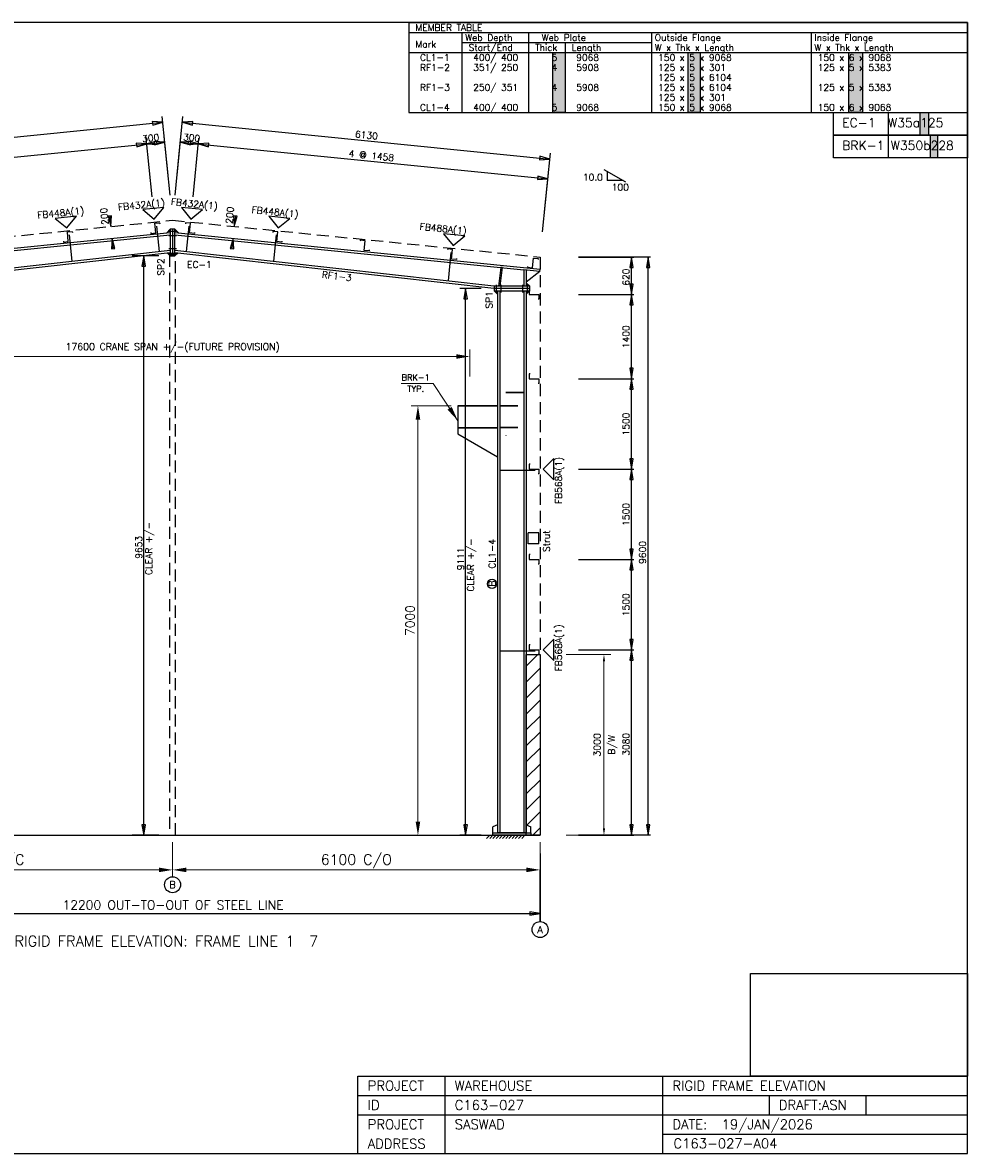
# Model space of a CAD drawing. Extents: x 0 to 26549, y 0 to 18774.
# Tile 2 of 2: x 10868 to 26549, y 0 to 18774. Entities that reach past the tile are written whole.
import ezdxf
from ezdxf.enums import TextEntityAlignment as Align

# ---------------------------------------------------------------- set-up
doc = ezdxf.new("R2010")
doc.units = 0
doc.header["$MEASUREMENT"] = 0
doc.linetypes.add('CONTIN', pattern=[0])
doc.linetypes.add('DASHED', pattern=[300.99, 200.69, -100.3])
doc.layers.get('0').update_dxf_attribs({"linetype": 'CONTIN'})
doc.layers.get('Defpoints').update_dxf_attribs({"linetype": 'CONTINUOUS'})
for name, color, linetype in [('1', 7, 'CONTIN'), ('10', 10, 'CONTIN'), ('11', 7, 'CONTIN'), ('12', 6, 'CONTIN'), ('13', 1, 'CONTIN'), ('14', 7, 'CONTIN'), ('15', 7, 'CONTIN'), ('2', 6, 'CONTIN'), ('22', 7, 'CONTIN'), ('26', 7, 'CONTIN'), ('3', 7, 'CONTIN'), ('5', 5, 'DASHED')]:
    doc.layers.add(name, color=color, linetype=linetype)
doc.styles.add('SIMPLEX', font='SIMPLEX')
doc.dimstyles.new('FOR D', dxfattribs={"dimscale": 114, "dimtxt": 2, "dimasz": 2, "dimexe": 1, "dimexo": 1, "dimgap": 1, "dimtad": 1, "dimdec": 0, "dimzin": 0, "dimdsep": 46, "dimtxsty": 'SIMPLEX', "dimcen": 1, "dimclrd": 6, "dimclre": 6, "dimclrt": 7, "dimadec": 0, "dimazin": 0, "dimtfac": 1, "dimtdec": 0, "dimtofl": 0, "dimtmove": 0, "dimatfit": 3, "dimfxl": 1, "dimtolj": 1, "dimtzin": 0, "dimlwd": 0, "dimlwe": 0, "dimarcsym": 1})
doc.dimstyles.new('FOR PLAN', dxfattribs={"dimscale": 115, "dimtxt": 2, "dimasz": 2, "dimexe": 1.5, "dimexo": 0.75, "dimgap": 0.9, "dimtad": 1, "dimdec": 0, "dimzin": 0, "dimdsep": 46, "dimtxsty": 'SIMPLEX', "dimcen": 0.09, "dimclrd": 6, "dimclre": 6, "dimclrt": 7, "dimadec": 0, "dimazin": 0, "dimtfac": 1, "dimtdec": 0, "dimtmove": 0, "dimatfit": 3, "dimfxl": 1, "dimtolj": 1, "dimtzin": 0, "dimlwd": 0, "dimlwe": 0, "dimarcsym": 0})
picture_1 = doc.add_image_def('image1.png', size_in_pixel=(129, 61))

# ---------------------------------------------------------------- blocks, each defined once
blk = doc.blocks.new('RF1TBL')
for p, q in [((-9272.0693, 0), (-9272.0693, -1490.1539)), ((-9272.0693, 0), (0, 0)), ((0, 0), (0, -1490.1539)), ((-9272.0693, -165.57266), (0, -165.57266)), ((-9272.0693, -165.57266), (-9272.0693, -1490.1539)), ((-9272.0693, -165.57266), (-9272.0693, -1490.1539)), ((-9272.0693, -165.57266), (-9272.0693, -1490.1539)), ((-8389.0146, -165.57266), (-8389.0146, -1490.1539)), ((-7285.1978, -165.57266), (-7285.1978, -1490.1539)), ((-5243.1348, -165.57266), (-5243.1348, -1490.1539)), ((-2593.9719, -165.57266), (-2593.9719, -1490.1539)), ((-8389.0146, -331.14532), (-5243.1348, -331.14532)), ((-6678.0977, -331.14532), (-6678.0977, -1490.1539)), ((-9272.0693, -496.71799), (0, -496.71799)), ((-9272.0693, -1490.1539), (0, -1490.1539)), ((-9272.0693, -1490.1539), (0, -1490.1539))]:
    blk.add_line(p, q)
at = {"layer": '14', "style": 'SIMPLEX'}
for s, p in [('MEMBER TABLE', (-9161.6875, -137.97722)), ('Web Depth', (-8333.8242, -303.54993)), ('Web Plate', (-7064.4336, -303.54993)), ('Outside Flange', (-5187.9438, -303.54993)), ('Inside Flange', (-2538.781, -303.54993)), ('Mark', (-9161.6875, -413.93173)), ('Start/End', (-8278.6338, -469.12256)), ('Thick', (-7174.8154, -469.12256)), ('Length', (-6567.7163, -469.12256)), ('W x Thk x Length', (-5187.9438, -469.12256)), ('W x Thk x Length', (-2538.781, -469.12256))]:
    blk.add_text(s, height=110.381775, dxfattribs=at).set_placement(p)
at = {"layer": '26', "style": 'SIMPLEX'}
for s, p in [(' CL1-1', (-9161.6875, -634.69519)), (' 400/ 400', (-8278.6338, -634.69519)), ('    5', (-7230.0073, -634.69519)), (' 9068', (-6567.7163, -634.69519)), ('150 x 5 x 9068', (-5132.7524, -634.69519)), ('150 x 6 x 9068', (-2483.5901, -634.69519)), (' RF1-2', (-9161.6875, -800.26794)), (' 351/ 250', (-8278.6338, -800.26794)), ('    4', (-7230.0073, -800.26794)), (' 5908', (-6567.7163, -800.26794)), ('125 x 5 x 301', (-5132.7524, -800.26794)), ('125 x 5 x 5383', (-2483.5901, -800.26794)), ('125 x 5 x 6104', (-5132.7524, -965.84058)), (' RF1-3', (-9161.6875, -1131.4132)), (' 250/ 351', (-8278.6338, -1131.4132)), ('    4', (-7230.0073, -1131.4132)), (' 5908', (-6567.7163, -1131.4132)), ('125 x 5 x 6104', (-5132.7524, -1131.4132)), ('125 x 5 x 5383', (-2483.5901, -1131.4132)), ('125 x 5 x 301', (-5132.7524, -1296.986)), (' CL1-4', (-9161.6875, -1462.5586)), (' 400/ 400', (-8278.6338, -1462.5586)), ('    5', (-7230.0073, -1462.5586)), (' 9068', (-6567.7163, -1462.5586)), ('150 x 5 x 9068', (-5132.7524, -1462.5586)), ('150 x 6 x 9068', (-2483.5901, -1462.5586))]:
    blk.add_text(s, height=110.381775, dxfattribs=at).set_placement(p)
blk = doc.blocks.new('ZCOL')
for p, q in [((10.2, 0), (0, 0)), ((0, 0), (0, -25.4)), ((10.2, -2.5), (10.2, 0)), ((-10.2, -25.4), (-10.2, -22.9)), ((0, -25.4), (-10.2, -25.4))]:
    blk.add_line(p, q)
blk = doc.blocks.new('MARKER')
for p, q in [((176.610855, 176.610855), (-176.61086, 176.610855)), ((-176.61086, 176.610855), (0, 0)), ((0, 0), (176.610855, 176.610855))]:
    blk.add_line(p, q)
blk = doc.blocks.new('ARROWF')
for p, q in [((0, 0), (-172, 29)), ((-172, 29), (-172, -29)), ((-172, -29), (0, 0))]:
    blk.add_line(p, q)
blk = doc.blocks.new('*D33')
at = {"color": 6, "linetype": 'Continuous', "lineweight": 0}
for p, q in [((7257, 5168), (7257, 4593)), ((13357, 5168), (13357, 4593)), ((7485, 4707), (13129, 4707))]:
    blk.add_line(p, q, dxfattribs=at)
at = {"color": 6, "linetype": 'Continuous'}
for points in [[(7485, 4745), (7485, 4669), (7257, 4707)], [(13129, 4669), (13129, 4745), (13357, 4707)]]:
    blk.add_solid(points, dxfattribs=at)
at = {"layer": 'Defpoints', "color": 0, "linetype": 'Continuous'}
for p in [(7257, 5282), (13357, 5282), (13357, 4707)]:
    blk.add_point(p, dxfattribs=at)
at = {"color": 7, "linetype": 'Continuous', "insert": (10307, 4849), "char_height": 171, "attachment_point": 5, "style": 'SIMPLEX'}
blk.add_mtext('\\A1;6100 O/C', dxfattribs=at)
blk = doc.blocks.new('*D34')
at = {"color": 6, "linetype": 'Continuous', "lineweight": 0}
for p, q in [((13357, 5168), (13357, 4593)), ((19457, 5168), (19457, 4593)), ((13585, 4707), (19229, 4707))]:
    blk.add_line(p, q, dxfattribs=at)
at = {"color": 6, "linetype": 'Continuous'}
for points in [[(13585, 4745), (13585, 4669), (13357, 4707)], [(19229, 4669), (19229, 4745), (19457, 4707)]]:
    blk.add_solid(points, dxfattribs=at)
at = {"layer": 'Defpoints', "color": 0, "linetype": 'Continuous'}
for p in [(13357, 5282), (19457, 5282), (19457, 4707)]:
    blk.add_point(p, dxfattribs=at)
at = {"color": 7, "linetype": 'Continuous', "insert": (16407, 4849), "char_height": 171, "attachment_point": 5, "style": 'SIMPLEX'}
blk.add_mtext('\\A1;6100 C/O', dxfattribs=at)
blk = doc.blocks.new('*D40')
at = {"color": 6, "linetype": 'Continuous', "lineweight": 0}
for p, q in [((19890, 8282), (20631, 8282)), ((20517, 8168), (20517, 5396)), ((19890, 5282), (20631, 5282))]:
    blk.add_line(p, q, dxfattribs=at)
at = {"color": 6, "linetype": 'Continuous'}
for points in [[(20536, 8168), (20498, 8168), (20517, 8282)], [(20498, 5396), (20536, 5396), (20517, 5282)]]:
    blk.add_solid(points, dxfattribs=at)
at = {"layer": 'Defpoints', "color": 0, "linetype": 'Continuous'}
for p in [(19776, 8282), (19776, 5282), (20517, 5282)]:
    blk.add_point(p, dxfattribs=at)
at = {"color": 7, "linetype": 'Continuous', "char_height": 114, "attachment_point": 5, "rotation": 90, "style": 'SIMPLEX'}
for s, insert in [('\\A1;3000 ', (20403, 6782)), ('B/W', (20661, 6782))]:
    blk.add_mtext(s, dxfattribs=dict(at, insert=insert))
blk = doc.blocks.new('*D43')
at = {"color": 6, "linetype": 'Continuous', "lineweight": 0}
for p, q in [((8421, 12896), (8421, 13344)), ((18293, 12896), (18293, 13344)), ((8649, 13230), (18065, 13230))]:
    blk.add_line(p, q, dxfattribs=at)
at = {"color": 6, "linetype": 'Continuous'}
for points in [[(8649, 13268), (8649, 13192), (8421, 13230)], [(18065, 13192), (18065, 13268), (18293, 13230)]]:
    blk.add_solid(points, dxfattribs=at)
at = {"layer": 'Defpoints', "color": 0, "linetype": 'Continuous'}
for p in [(18293, 13230), (8421, 12782), (18293, 12782)]:
    blk.add_point(p, dxfattribs=at)
at = {"color": 7, "linetype": 'Continuous', "insert": (13357, 13374), "char_height": 114, "attachment_point": 5, "style": 'SIMPLEX'}
blk.add_mtext('\\A1;17600 CRANE SPAN +/-(FUTURE PROVISION)', dxfattribs=at)
blk = doc.blocks.new('*D46')
at = {"color": 6, "linetype": 'Continuous', "lineweight": 0}
for p, q in [((17979, 12412), (17315, 12412)), ((17429, 12184), (17429, 5510)), ((17499, 5282), (17315, 5282))]:
    blk.add_line(p, q, dxfattribs=at)
at = {"color": 6, "linetype": 'Continuous'}
for points in [[(17467, 12184), (17391, 12184), (17429, 12412)], [(17391, 5510), (17467, 5510), (17429, 5282)]]:
    blk.add_solid(points, dxfattribs=at)
at = {"layer": 'Defpoints', "color": 0, "linetype": 'Continuous'}
for p in [(18093, 12412), (17429, 5282), (17613, 5282)]:
    blk.add_point(p, dxfattribs=at)
at = {"color": 7, "linetype": 'Continuous', "insert": (17298, 8847), "char_height": 148.2, "attachment_point": 5, "rotation": 90, "style": 'SIMPLEX'}
blk.add_mtext('\\A1;7000', dxfattribs=at)

msp = doc.modelspace()

# ---------------------------------------------------------------- hatches: boundary and pattern name
at = {"linetype": 'Continuous'}
h = msp.add_hatch(color=256, dxfattribs=at)
h.dxf.hatch_style = 1
h.paths.add_polyline_path([(24580.1, 18276.9), (24807.1, 18276.9), (24807.1, 17283.4), (24580.1, 17283.4)])
h.paths.add_polyline_path([(21912.5, 18276.9), (22114.4, 18276.9), (22114.4, 17283.4), (21912.5, 17283.4)])
h.paths.add_polyline_path([(19666.4, 18276.9), (19870.4, 18276.9), (19870.4, 17283.4), (19666.4, 17283.4)])
h = msp.add_hatch(color=256, dxfattribs=at)
h.dxf.hatch_style = 1
h.paths.add_polyline_path([(25765.8, 17283.4), (25904.1, 17283.4), (25904.1, 16905.6), (25765.8, 16905.6)])
h.paths.add_polyline_path([(25937.4, 16905.6), (26050, 16905.6), (26050, 16527.8), (25937.4, 16527.8)])
h = msp.add_hatch(dxfattribs=at)
h.set_pattern_fill('ANSI31', color=1, scale=1500)
h.paths.add_polyline_path([(19227, 8281.9), (19457, 8281.9), (19457, 5281.9), (19227, 5281.9)])
h.paths.add_polyline_path([(7257, 8281.9), (7487, 8281.9), (7487, 5281.9), (7257, 5281.9)])

# ---------------------------------------------------------------- linework, layer by layer
for p, q in [((25233.3, 17283.4), (25233.3, 16905.6)), ((25233.3, 16905.6), (25233.3, 16527.8))]:
    msp.add_line(p, q, dxfattribs=at)
for p, q in [((26548.5, 0), (26548.5, 1685.8)), ((16433.5, 0), (16433.5, 1284.4)), ((16433.5, 1284.4), (26548.5, 1284.4)), ((17878.5, 0), (17878.5, 1284.4)), ((21491, 0), (21491, 1284.4)), ((16433.5, 963.3), (26548.5, 963.3)), ((23257.1, 963.3), (23257.1, 642.2)), ((24862.7, 963.3), (24862.7, 642.2)), ((16433.5, 642.2), (26548.5, 642.2)), ((21491, 321.1), (26548.5, 321.1)), ((16433.5, 0), (26548.5, 0))]:
    msp.add_line(p, q)
for points in [[(19666.4, 18276.9), (19870.4, 18276.9), (19870.4, 17283.4), (19666.4, 17283.4)], [(21912.5, 18276.9), (21912.5, 18276.9), (21912.5, 18276.9), (21912.5, 18276.9)], [(21912.5, 18276.9), (22114.4, 18276.9), (22114.4, 17283.4), (21912.5, 17283.4)], [(24580.1, 18276.9), (24807.1, 18276.9), (24807.1, 17283.4), (24580.1, 17283.4)], [(24327.7, 17283.4), (26548.5, 17283.4), (26548.5, 16905.6), (24327.7, 16905.6)], [(25765.8, 17283.4), (25904.1, 17283.4), (25904.1, 16905.6), (25765.8, 16905.6)], [(24327.7, 16905.6), (26548.5, 16905.6), (26548.5, 16527.8), (24327.7, 16527.8)], [(25937.4, 16905.6), (26050, 16905.6), (26050, 16527.8), (25937.4, 16527.8)], [(19227, 8281.9), (19457, 8281.9), (19457, 5281.9), (19227, 5281.9)]]:
    msp.add_lwpolyline(points, close=True, dxfattribs=at)
at = {"layer": '1'}
for p, q in [((7257, 14680.9), (13318.9, 15287.1)), ((7525.1, 14669.5), (13318.9, 15248.8)), ((11639.2, 15248.4), (11682.8, 14813)), ((13089.6, 15393.4), (13131.3, 14976)), ((13420.5, 15308), (13293.5, 15308)), ((13420.5, 15231.8), (13293.5, 15231.8)), ((13318.9, 15346.1), (13318.9, 14903.9)), ((13395.1, 15346.1), (13318.9, 15346.1)), ((13357, 15346.1), (13357, 14903.9)), ((13395.1, 14903.9), (13395.1, 15346.1)), ((13395.1, 15287.1), (19457, 14680.9)), ((13395.1, 15248.8), (19188.9, 14669.5)), ((13624.5, 15393.4), (13582.7, 14976)), ((15074.9, 15248.4), (15031.3, 14813)), ((7975.9, 14395.8), (13318.9, 14997.1)), ((7975.9, 14357.5), (13318.9, 14958.8)), ((13420.5, 15018.2), (13293.5, 15018.2)), ((13420.5, 14942), (13293.5, 14942)), ((13318.9, 14903.9), (13395.1, 14903.9)), ((13395.1, 14997.1), (18738.1, 14395.8)), ((13395.1, 14958.8), (18738.1, 14357.5)), ((17975.6, 14958.3), (17928.4, 14486.9)), ((18805.5, 14708.3), (18768.3, 14398.6)), ((18793.5, 14395.6), (18830.7, 14705.3)), ((18830.7, 14705.3), (18805.5, 14708.3)), ((19453.3, 14643), (19188.9, 14669.5)), ((19188.9, 14669.5), (19188.9, 14395.8)), ((19227, 14665.7), (19227, 14395.8)), ((19453.3, 14643), (19457, 14680.9)), ((19453.3, 14643), (19227, 14466.3)), ((19284.2, 14395.8), (18693.7, 14395.8)), ((18693.7, 14395.8), (18693.7, 14319.6)), ((19284.2, 14357.7), (18693.7, 14357.7)), ((18693.7, 14319.6), (19284.2, 14319.6)), ((18731.8, 14294.2), (18731.8, 14421.2)), ((18738.1, 14395.8), (18738.1, 14395.8)), ((18750.8, 14319.6), (18750.8, 5320)), ((18788.9, 14319.6), (18788.9, 5320)), ((18808, 14294.2), (18808, 14421.2)), ((19169.9, 14294.2), (19169.9, 14421.2)), ((19188.9, 14319.6), (19188.9, 5320)), ((19227, 14319.6), (19227, 5320)), ((19246.1, 14294.2), (19246.1, 14421.2)), ((19284.2, 14319.6), (19284.2, 14395.8)), ((19188.9, 12631.9), (18888.9, 12631.9)), ((19188.9, 12631.9), (18888.9, 12631.9)), ((19188.9, 12625.9), (18888.9, 12625.9)), ((19188.9, 12625.9), (18888.9, 12625.9)), ((18750.8, 12411.9), (18092.8, 12411.9)), ((18750.8, 12411.9), (18092.8, 12411.9)), ((18092.8, 12411.9), (18092.8, 12045.9)), ((18750.8, 12403.9), (18092.8, 12403.9)), ((18750.8, 12403.9), (18092.8, 12403.9)), ((19088.9, 12411.9), (18788.9, 12411.9)), ((19088.9, 12411.9), (18788.9, 12411.9)), ((19088.9, 12405.9), (18788.9, 12405.9)), ((19088.9, 12405.9), (18788.9, 12405.9)), ((18092.8, 12053.9), (18750.8, 12053.9)), ((18092.8, 12053.9), (18750.8, 12053.9)), ((18092.8, 12045.9), (18092.8, 11945.9)), ((18092.8, 12045.9), (18750.8, 12045.9)), ((18092.8, 12045.9), (18750.8, 12045.9)), ((19088.9, 12051.9), (18788.9, 12051.9)), ((19088.9, 12051.9), (18788.9, 12051.9)), ((19088.9, 12045.9), (18788.9, 12045.9)), ((19088.9, 12045.9), (18788.9, 12045.9)), ((18092.8, 11945.9), (18750.8, 11566.1)), ((18888.9, 11923.9), (18888.9, 11917.9)), ((18888.9, 11923.9), (18888.9, 11917.9)), ((19376.6, 11337.9), (18788.9, 11337.9)), ((19376.6, 8337.9), (18788.9, 8337.9)), ((18750.8, 5453.9), (18674.6, 5421.6)), ((19227, 5453.9), (19303.2, 5421.6)), ((18674.6, 5320), (18674.6, 5421.6)), ((18674.6, 5281.9), (18674.6, 5320)), ((18674.6, 5320), (19303.2, 5320)), ((19303.2, 5281.9), (18674.6, 5281.9)), ((19227, 5320), (18750.8, 5320)), ((19303.2, 5320), (19303.2, 5421.6)), ((19303.2, 5320), (19303.2, 5281.9))]:
    msp.add_line(p, q, dxfattribs=at)
at = {"layer": '10'}
for p, q in [((19438, 10302.4), (19257, 10302.4)), ((19257, 10121.5), (19257, 10302.4)), ((19438, 10121.5), (19438, 10302.4)), ((19438, 10121.5), (19257, 10121.5))]:
    msp.add_line(p, q, dxfattribs=at)
at = {"layer": '12'}
for p, q in [((13016.7, 15880.4), (12919.2, 16854.9)), ((13315.2, 15910.2), (13217.8, 16884.7)), ((13398.9, 15910.2), (13496.3, 16884.7)), ((13697.4, 15880.4), (13794.8, 16854.9)), ((19498.9, 15300.2), (19596.3, 16274.7)), ((13126.3, 14903.9), (12684.8, 14903.9)), ((20091.4, 14881.9), (21011.2, 14881.9)), ((21287.2, 14881.9), (20091.4, 14881.9)), ((18477.9, 14357.5), (18124.7, 14357.5)), ((20091.4, 14261.9), (21011.2, 14261.9)), ((20091.4, 12861.9), (21011.2, 12861.9)), ((20091.4, 11361.9), (21011.2, 11361.9)), ((20091.4, 9861.9), (21011.2, 9861.9)), ((20091.4, 8361.9), (21011.2, 8361.9)), ((13126.3, 5281.9), (12684.8, 5281.9)), ((18477.9, 5281.9), (18124.7, 5281.9)), ((20091.4, 5281.9), (21011.2, 5281.9)), ((21287.2, 5281.9), (20091.4, 5281.9)), ((19457, 4978.9), (19457, 3848)), ((19457, 3848), (19457, 4700.7))]:
    msp.add_line(p, q, dxfattribs=at)
at = {"layer": '13'}
for centre in [(13357, 4460.7), (19457, 3715.5)]:
    msp.add_circle(centre, 132.5, dxfattribs=at)
at = {"layer": '2'}
for p, q in [((7094.4, 16508.4), (13194.4, 17118.4)), ((13282.3, 16239.7), (13184.8, 17214.2)), ((13431.8, 16239.7), (13529.3, 17214.2)), ((13519.7, 17118.4), (19619.7, 16508.4)), ((7127.4, 16178.9), (13227.4, 16788.9)), ((13486.7, 16788.9), (19586.7, 16178.9)), ((19531.8, 15629.7), (19629.3, 16604.2)), ((12316.9, 15554.3), (12333.3, 15389.6)), ((14397.2, 15554.3), (14380.7, 15389.6)), ((12369.7, 15025.8), (12353.2, 15190.6)), ((14344.4, 15025.8), (14360.8, 15190.6)), ((12877.4, 5281.9), (12877.4, 14903.9)), ((20974.4, 5281.9), (20974.4, 14881.9)), ((21250.4, 5281.9), (21250.4, 14881.9)), ((18221, 5281.9), (18221, 14357.5)), ((7257, 5281.9), (19457, 5281.9)), ((18568.2, 5281.9), (19227, 5281.9)), ((18568.2, 5229), (18621.2, 5281.9)), ((18621.2, 5229), (18674.1, 5281.9)), ((18674.1, 5229), (18727.1, 5281.9)), ((18727.1, 5229), (18780.1, 5281.9)), ((18780.1, 5229), (18833.1, 5281.9)), ((18833.1, 5229), (18886.1, 5281.9)), ((18886.1, 5229), (18939.1, 5281.9)), ((18939.1, 5229), (18992.1, 5281.9)), ((18992.1, 5229), (19045, 5281.9)), ((19045, 5229), (19098, 5281.9)), ((19098, 5229), (19151, 5281.9)), ((19151, 5229), (19204, 5281.9)), ((7257, 3983.2), (19457, 3983.2))]:
    msp.add_line(p, q, dxfattribs=at)
at = {"layer": '22'}
for p, q in [((26548.5, 18773.6), (0, 18773.6)), ((26548.5, 0), (26548.5, 18773.6)), ((0, 0), (26548.5, 0))]:
    msp.add_line(p, q, dxfattribs=at)
at = {"layer": '3'}
for p, q in [((20881, 16123.9), (20521.5, 16331.4)), ((20567.4, 16304.9), (20567.4, 16150.4)), ((20835.1, 16150.4), (20567.4, 16150.4)), ((13318.9, 15346.1), (13260.3, 15281.3)), ((13395.1, 15346.1), (13453.8, 15281.3)), ((13318.9, 14903.9), (13264.4, 14952.6)), ((13395.1, 14903.9), (13449.7, 14952.6)), ((18693.7, 14319.6), (18750.8, 14262.5)), ((19284.2, 14395.8), (19227, 14453)), ((19284.2, 14319.6), (19227, 14262.5))]:
    msp.add_line(p, q, dxfattribs=at)
msp.add_circle((18658.9, 9455.6), 77.3, dxfattribs=at)
at = {"layer": '5'}
for p, q in [((7257, 14881.9), (13357, 15491.9)), ((13357, 15491.9), (19457, 14881.9)), ((13407.8, 14919), (13306.2, 14919)), ((13306.2, 14919), (13306.2, 5281.9)), ((13407.8, 14919), (13306.2, 14919)), ((13306.2, 14919), (13306.2, 5281.9)), ((13407.8, 5281.9), (13407.8, 14919)), ((13407.8, 5281.9), (13407.8, 14919)), ((19457, 14881.9), (19457, 8281.9)), ((13306.2, 5281.9), (13407.8, 5281.9)), ((13306.2, 5281.9), (13407.8, 5281.9))]:
    msp.add_line(p, q, dxfattribs=at)

# ---------------------------------------------------------------- block references
msp.add_blockref('RF1TBL', (26548.5, 18773.6))
at = {"layer": '10'}
for p, xscale, yscale, zscale, rotation in [((13076.5, 15282), -8, -6.374015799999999, -6.374015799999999, 5.710592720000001), ((13637.6, 15282), 8, -6.374015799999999, -6.374015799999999, 354.2894072), ((11626.1, 15137), -8, -6.374015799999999, -6.374015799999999, 5.710592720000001), ((15087.9, 15137), 8, -6.374015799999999, -6.374015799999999, 354.2894072), ((16538.3, 14992), 8, -6.374015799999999, -6.374015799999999, 354.2894072), ((17988.6, 14846.9), 8, -6.374015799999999, -6.374015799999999, 354.2894072), ((19329.2, 14702.6), -8, -6.374009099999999, -6.374009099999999, 354.2894072), ((19276.1, 14261.9), -7.999999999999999, -6.374015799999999, -6.374015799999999, 270.000015), ((19276.1, 12861.9), -7.999999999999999, -6.374015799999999, -6.374015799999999, 270.000015), ((19276.1, 11361.9), -7.999999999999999, -6.374015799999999, -6.374015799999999, 270.000015), ((19276.1, 9861.9), -7.999999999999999, -6.374015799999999, -6.374015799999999, 270.000015), ((19276.1, 8361.9), -7.999999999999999, -6.374015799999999, -6.374015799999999, 270.000015)]:
    msp.add_blockref('ZCOL', p, dxfattribs=dict(at, xscale=xscale, yscale=yscale, zscale=zscale, rotation=rotation))
at = {"layer": '2'}
for p, rotation in [((13194.4, 17118.4), 5.71059272), ((13519.7, 17118.4), 174.289413), ((12928.8, 16759), 5.71059272), ((12928.8, 16759), 185.710587), ((13227.4, 16788.9), 5.71059272), ((13486.7, 16788.9), 174.289413), ((13785.2, 16759), 354.2894072), ((13785.2, 16759), 174.289413), ((19619.7, 16508.4), 354.2894072), ((19586.7, 16178.9), 354.2894072), ((12333.3, 15389.6), 275.710602), ((14380.7, 15389.6), 264.289398), ((12353.2, 15190.6), 95.7105942), ((14360.8, 15190.6), 84.2894058), ((12877.4, 14903.9), 90), ((20974.4, 14881.9), 90), ((21250.4, 14881.9), 90), ((18221, 14357.5), 90), ((20974.4, 14261.9), 270), ((20974.4, 14261.9), 90), ((20974.4, 12861.9), 270), ((20974.4, 12861.9), 90), ((20974.4, 11361.9), 270), ((20974.4, 11361.9), 90), ((20974.4, 9861.9), 270), ((20974.4, 9861.9), 90), ((20974.4, 8361.9), 270), ((20974.4, 8361.9), 90), ((12877.4, 5281.9), 270), ((18221, 5281.9), 270), ((20974.4, 5281.9), 270), ((20974.4, 5281.9), 270), ((21250.4, 5281.9), 270)]:
    msp.add_blockref('ARROWF', p, dxfattribs=dict(at, rotation=rotation))
msp.add_blockref('ARROWF', (19457, 3983.2), dxfattribs=at)
at = {"layer": '3'}
for p, rotation in [((13053.7, 15510), 5.71059272), ((13660.3, 15510), 354.2894072), ((11603.4, 15365), 5.71059272), ((15110.7, 15365), 354.2894072), ((18011.4, 15074.9), 354.2894072), ((19505.2, 11361.9), 270.000015), ((19505.2, 8361.9), 270.000015)]:
    msp.add_blockref('MARKER', p, dxfattribs=dict(at, rotation=rotation))

# ---------------------------------------------------------------- texts
at = {"color": 7, "linetype": 'ByBlock', "lineweight": 0, "char_height": 100, "attachment_point": 5, "style": 'SIMPLEX'}
for s, insert in [('\\A1;BRK-1', (17391.6, 12882.4)), ('\\A1;TYP.', (17391.6, 12693.3))]:
    msp.add_mtext(s, dxfattribs=dict(at, insert=insert))
at = {"layer": '11', "style": 'SIMPLEX'}
for s, p in [('EC-1  W35a125', (24471.8, 17036.6)), ('BRK-1 W350b228', (24471.8, 16658.8)), ('12200 OUT-TO-OUT OF STEEL', (11529, 4049.9)), ('12200 OUT-TO-OUT OF STEEL LINE', (11529, 4049.9))]:
    msp.add_text(s, height=150, dxfattribs=at).set_placement(p)
for s, rotation, p in [('300', 5.71059, (12857.6, 16788.9)), ('300', 354.28941, (13527, 16821.8)), ('6130', 354.28941, (16381.1, 16869.2)), ('4 @ 1458', 354.28941, (16277.8, 16546.8)), ('200', 95.71059, (12293.1, 15422.5)), ('200', 84.28941, (14347.8, 15429.8)), ('620', 90.00021, (20937.6, 14406.4)), ('1400', 90.00021, (20937.6, 13368.8)), ('1500', 90.00021, (20937.6, 11918.8)), ('1500', 90.00021, (20937.6, 10418.8)), ('9653', 90, (12849.8, 9872.2)), ('CLEAR +/-', 90, (13015.4, 9601.7)), ('9111', 90, (18193.4, 9681.7)), ('CLEAR +/-', 90, (18359, 9328.5)), ('9600', 90.00021, (21213.6, 9787.6)), ('1500', 90.00021, (20937.6, 8918.8)), ('3080', 90.00021, (20937.6, 6601.2))]:
    msp.add_text(s, height=110.38, rotation=rotation, dxfattribs=at).set_placement(p)
at = {"layer": '13', "style": 'SIMPLEX'}
for s, p in [('B', (13357, 4460.7)), ('A', (19457, 3715.5))]:
    msp.add_text(s, height=119.2, dxfattribs=at).set_placement(p, align=Align.MIDDLE_CENTER)
at = {"layer": '14', "style": 'SIMPLEX'}
for s, height, p in [('PROJECT', 160.56, (16594.1, 1043.6)), ('WAREHOUSE', 160.56, (18039.1, 1043.6)), ('RIGID FRAME ELEVATION', 160.555, (21651.6, 1043.6)), ('ID', 160.56, (16594.1, 722.5)), ('C163-027', 160.56, (18039.1, 722.5)), ('DRAFT:ASN', 160.56, (23417.7, 722.5)), ('PROJECT', 160.56, (16594.1, 401.4)), ('SASWAD', 160.56, (18039.1, 401.4)), ('19/JAN/2026', 160.555, (22470.4, 401.4)), ('DATE:', 160.56, (21651.6, 401.4)), ('ADDRESS', 160.56, (16594.1, 80.3)), ('C163-027-A04', 160.555, (21669.6, 84.6))]:
    msp.add_text(s, height=height, dxfattribs=at).set_placement(p)
at = {"layer": '15', "style": 'SIMPLEX'}
msp.add_text('RIGID FRAME ELEVATION: FRAME LINE 1  7', height=176.611, dxfattribs=at).set_placement((13253.1, 3435.5), align=Align.CENTER)
at = {"layer": '3', "style": 'SIMPLEX'}
for s, p in [('  10.0', (20015.5, 16150.4)), ('100', (20646.1, 15984.8)), ('EC-1', (13598, 14701.4))]:
    msp.add_text(s, height=110.38, dxfattribs=at).set_placement(p)
for s, height, rotation, p in [('FB432A(1)', 110.38, 5.71059, (12456.9, 15654.5)), ('FB432A(1)', 110.38, 354.28941, (13323.6, 15747.8)), ('FB448A(1)', 110.38, 5.71059, (11116.3, 15520.4)), ('FB448A(1)', 110.38, 354.28941, (14664.1, 15613.8)), ('FB488A(1)', 110.38, 354.28941, (17455, 15334.7)), ('SP2', 110.38, 90, (13218.5, 14572.8)), (' RF1-3', 110.38, 353.57895, (15754, 14545.2)), ('SP1', 110.38, 90, (18666.1, 14026.6)), ('FB568A(1)', 110.38, 90.00002, (19818.7, 10782.4)), ('Strut', 110.38, 90.00002, (19615.6, 9983.5)), (' CL1-4', 110.38, 89.99987, (18714.1, 9632.2)), ('B', 110.4, 89.99987, (18714.1, 9411.4)), ('FB568A(1)', 110.38, 90.00002, (19818.7, 8003.2))]:
    msp.add_text(s, height=height, rotation=rotation, dxfattribs=at).set_placement(p)

# ---------------------------------------------------------------- dimensions: what is measured, and where the dimension line sits
at = {"linetype": 'Continuous'}
for base, p1, p2, text, override, picture, middle in [((18292.8, 13230), (8421.2, 12781.9), (18292.8, 12781.9), '17600 CRANE SPAN +/-(FUTURE PROVISION)', {"dimtxt": 1, "dimgap": 0.5, "dimtxsty": 'SIMPLEX'}, '*D43', (13357, 13373.8)), ((13357, 4707.1), (7257, 5281.9), (13357, 5281.9), '<> O/C', {"dimtxt": 1.5, "dimgap": 0.1, "dimtxsty": 'SIMPLEX'}, '*D33', (10307, 4848.8)), ((19457, 4707.1), (13357, 5281.9), (19457, 5281.9), '<> C/O', {"dimtxt": 1.5, "dimgap": 0.1, "dimtxsty": 'SIMPLEX', "dimtmove": 1}, '*D34', (16407, 4848.8))]:
    dim = msp.add_linear_dim(base=base, p1=p1, p2=p2, text=text, dimstyle='FOR D', override=override, dxfattribs=at)
    dim.commit()
    dim.dimension.update_dxf_attribs({"geometry": picture, "text_midpoint": middle})
for base, p1, p2, text, override, picture, middle in [((17429, 5281.9), (18092.8, 12411.9), (17613.3, 5281.9), '7000', {"dimtxt": 1.3, "dimgap": 0.5, "dimtxsty": 'SIMPLEX'}, '*D46', (17297.9, 8846.9)), ((20517.3, 5281.9), (19775.9, 8281.9), (19775.9, 5281.9), '<> \\XB/W', {"dimtxt": 1, "dimasz": 1, "dimgap": 0.5, "dimtxsty": 'SIMPLEX'}, '*D40', (20517.3, 6781.9))]:
    dim = msp.add_linear_dim(base=base, p1=p1, p2=p2, angle=90, text=text, dimstyle='FOR D', override=override, dxfattribs=at)
    dim.commit()
    dim.dimension.update_dxf_attribs({"geometry": picture, "text_midpoint": middle})

# ---------------------------------------------------------------- pictures from other files: only their frames are drawn
image = msp.add_image(picture_1, insert=(22947.5, 1284.4), size_in_units=(3601, 1702.8), dxfattribs=at)
image.dxf.flags = 7

# ---------------------------------------------------------------- leaders
at = {"linetype": 'ByBlock', "lineweight": 0}
msp.add_leader([(18092.8, 12162.2), (17681.1, 12783.6), (17151.9, 12783.6)], dimstyle='FOR PLAN', override={"dimscale": 250, "dimasz": 1}, dxfattribs=at)

doc.saveas('drawing.dxf')
